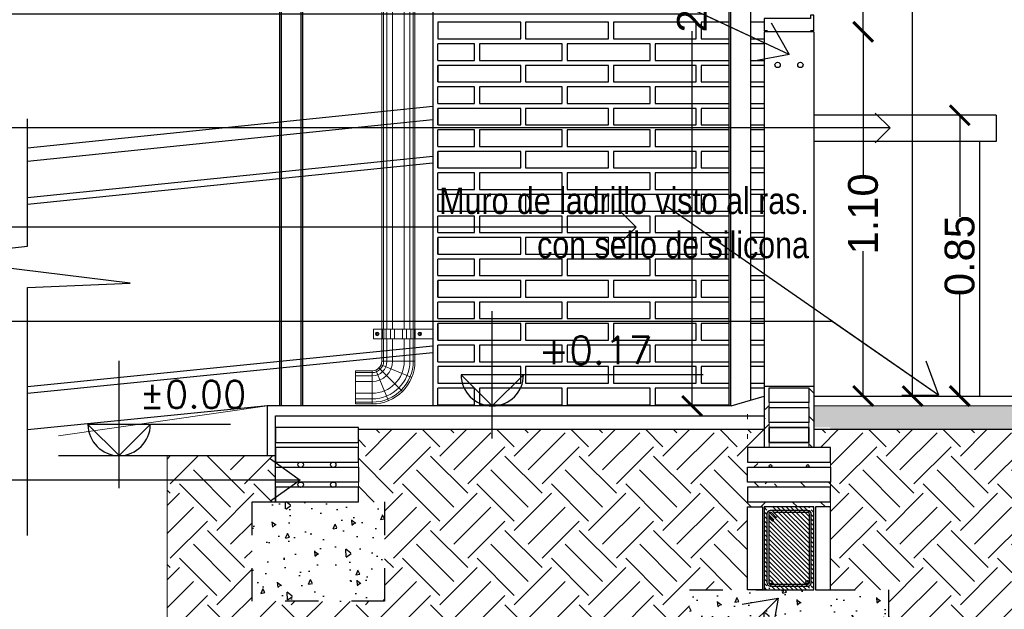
# Model space of a CAD drawing. Header units: millimetres. Extents: x 201 to 840, y 135 to 685.
# Tile 66 of 219: x 333.47 to 336.44, y 175.86 to 177.65. Entities that reach past the tile are written whole.
import ezdxf

# ---------------------------------------------------------------- set-up
doc = ezdxf.new("R2010")
doc.units = ezdxf.units.MM
doc.linetypes.add('HIDDEN2', pattern=[0.1875, 0.125, -0.0625])
for name, color, linetype, lineweight in [('001', 1, 'Continuous', 5), ('01 DETALLES', 2, 'Continuous', 5), ('COTA NIVELES', 2, 'Continuous', 20), ('LLAMADAS TEXTO', 2, 'Continuous', 13)]:
    doc.layers.add(name, color=color, linetype=linetype, lineweight=lineweight)
for name, color, linetype in [('01', 1, 'Continuous'), ('02', 2, 'Continuous'), ('03', 3, 'Continuous'), ('04', 4, 'Continuous'), ('05', 5, 'Continuous'), ('cota', 2, 'Continuous'), ('EQUIPAMIENTO', 2, 'Continuous'), ('HACHT CONTRAPISO', 2, 'Continuous'), ('HACHT H°A°', 1, 'Continuous'), ('HACHT TIERRA', 252, 'Continuous'), ('Ladrillo visto', 250, 'Continuous'), ('LLAMADAS', 1, 'Continuous'), ('MAMPOSTERIA', 5, 'Continuous'), ('NIVELES', 1, 'Continuous'), ('piso', 1, 'Continuous')]:
    doc.layers.add(name, color=color, linetype=linetype)
doc.styles.add('ARIAL', font='arial.ttf', dxfattribs={"height": 0.06})
doc.styles.add('ROMANS', font='romans.shx')
doc.styles.get("Standard").update_dxf_attribs({"font": 'arial.ttf'})
doc.styles.add('STYLE1', font='ARIALUNI.TTF', dxfattribs={"height": 0.09})
doc.dimstyles.new('05', dxfattribs={"dimscale": 0, "dimtxt": 0.09, "dimasz": 0.05, "dimexe": 0, "dimexo": 0, "dimgap": 0, "dimtad": 0, "dimzin": 0, "dimdsep": 46, "dimtxsty": 'Standard', "dimblk": 'OPEN90', "dimcen": 0.25, "dimclrd": 1, "dimclre": 1, "dimclrt": 3, "dimadec": 0, "dimazin": 0, "dimtfac": 1, "dimtofl": 0, "dimtmove": 2, "dimatfit": 3, "dimldrblk": 'BOXFILLED', "dimfxl": 1, "dimtolj": 1, "dimtzin": 0, "dimarcsym": 0})
doc.dimstyles.new('D3', dxfattribs={"dimscale": 0, "dimtxt": 0.09, "dimasz": 0.06, "dimexe": 0, "dimexo": 0.15, "dimgap": 0, "dimtad": 0, "dimzin": 0, "dimdsep": 46, "dimtxsty": 'STYLE1', "dimblk": 'ARCHTICK', "dimcen": 1, "dimse1": 1, "dimse2": 1, "dimclrd": 1, "dimclre": 1, "dimclrt": 3, "dimadec": 0, "dimazin": 0, "dimtfac": 1, "dimtmove": 2, "dimatfit": 1, "dimldrblk": 'OPEN90', "dimfxl": 1, "dimtolj": 1, "dimtzin": 0, "dimarcsym": 0})
pattern_1 = [(95, (10.4072, -151.53615), (0.11207572, 0.094042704), [0.01524, -0.16764]), (40, (10.4072, -151.53615), (-0.12801431, 0.088141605), [0.012192, -0.134112]), (145.451, (10.41654, -151.52831), (-0.015937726, 0.18218419), [0.012952, -0.142472]), (91.1842, (10.37846, -151.50741), (0.177128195, 0.12956273), [0.02286, -0.25146]), (141.6356, (10.39322, -151.49662), (-0.00566892, 0.27426115), [0.019428, -0.213708]), (36.184, (10.37846, -151.50741), (-0.00566846, 0.27426111), [0.018288, -0.201168]), (66, (10.40002, -151.50023), (0.14361644, 0.027916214), [0.01524, -0.16764]), (11, (10.40002, -151.50023), (-0.06923194, 0.139152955), [0.012192, -0.134112]), (116.4514, (10.41198, -151.4979), (0.07438403, 0.167069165), [0.012952, -0.142472]), (82.5, (10.4072, -151.53615), (-0.046084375, 0.049578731), [0, -0.1324864, 0, -0.136144, 0, -0.13462]), (52.5, (10.4072, -151.53615), (-0.018871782, 0.0944696), [0, -0.0776224, 0, -0.1294384, 0, -0.051308]), (12.5, (10.37516, -151.56819), (0.0799422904, 0.0734609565), [0, -0.0508, 0, -0.158496, 0, -0.210312]), (2.5, (10.36079, -151.58256), (0.069411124, 0.098177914), [0, -0.06604, 0, -0.1052576, 0, -0.149352])]

# ---------------------------------------------------------------- blocks, each defined once
blk = doc.blocks.new('_ARCHTICK')
at = {"color": 0, "linetype": 'ByBlock', "const_width": 0.15}
blk.add_lwpolyline([(-0.5, -0.5), (0.5, 0.5)], dxfattribs=at)
blk = doc.blocks.new('*D356')
at = {"layer": 'cota', "color": 1, "lineweight": -2, "ltscale": 0.5}
for p, q in [((336.0129, 177.6087), (336.0129, 177.1713)), ((336.0129, 176.5087), (336.0129, 176.9461))]:
    blk.add_line(p, q, dxfattribs=at)
at = {"layer": 'DEFPOINTS', "color": 0, "ltscale": 0.5}
for p in [(335.9216, 177.6087), (336.0129, 177.6087), (335.9216, 176.5087)]:
    blk.add_point(p, dxfattribs=at)
at = {"layer": 'cota', "color": 1, "lineweight": -2, "ltscale": 0.5, "xscale": 0.06, "yscale": 0.06, "zscale": 0.06}
for p, rotation in [((336.0129, 177.6087), 90), ((336.0129, 176.5087), 270)]:
    blk.add_blockref('_ARCHTICK', p, dxfattribs=dict(at, rotation=rotation))
at = {"layer": 'cota', "color": 3, "ltscale": 0.5, "insert": (336.0129, 177.0587), "char_height": 0.09, "attachment_point": 5, "rotation": 90, "style": 'STYLE1'}
blk.add_mtext('\\A1;1.10', dxfattribs=at)
blk = doc.blocks.new('_OPEN90')
at = {"color": 0, "linetype": 'ByBlock'}
for p, q in [((-0.5, 0.5), (0, 0)), ((0, 0), (-1, 0)), ((0, 0), (-0.5, -0.5))]:
    blk.add_line(p, q, dxfattribs=at)
blk = doc.blocks.new('*D357')
at = {"layer": 'cota', "color": 1, "lineweight": -2, "ltscale": 0.5}
for p, q in [((336.3044, 177.3569), (336.3044, 177.0498)), ((336.3044, 176.5087), (336.3044, 176.8158))]:
    blk.add_line(p, q, dxfattribs=at)
at = {"layer": 'DEFPOINTS', "color": 0, "ltscale": 0.5}
for p in [(336.1747, 177.3569), (336.3044, 177.3569), (336.1153, 176.5087)]:
    blk.add_point(p, dxfattribs=at)
at = {"layer": 'cota', "color": 1, "lineweight": -2, "ltscale": 0.5, "xscale": 0.06, "yscale": 0.06, "zscale": 0.06}
for p, rotation in [((336.3044, 177.3569), 90), ((336.3044, 176.5087), 270)]:
    blk.add_blockref('_ARCHTICK', p, dxfattribs=dict(at, rotation=rotation))
at = {"layer": 'cota', "color": 3, "ltscale": 0.5, "insert": (336.3044, 176.9328), "char_height": 0.09, "attachment_point": 5, "rotation": 90, "style": 'STYLE1'}
blk.add_mtext('\\A1;0.85', dxfattribs=at)
blk = doc.blocks.new('*D359')
at = {"layer": 'cota', "color": 1, "lineweight": -2, "ltscale": 0.5}
for p, q in [((336.162, 179.4654), (336.162, 178.1049)), ((336.162, 176.5087), (336.162, 177.8693))]:
    blk.add_line(p, q, dxfattribs=at)
at = {"layer": 'DEFPOINTS', "color": 0, "ltscale": 0.5}
for p in [(335.864, 179.4654), (335.8848, 176.5087), (336.162, 176.5087)]:
    blk.add_point(p, dxfattribs=at)
at = {"layer": 'cota', "color": 1, "lineweight": -2, "ltscale": 0.5, "xscale": 0.06, "yscale": 0.06, "zscale": 0.06}
for p, rotation in [((336.162, 179.4654), 90), ((336.162, 176.5087), 270)]:
    blk.add_blockref('_ARCHTICK', p, dxfattribs=dict(at, rotation=rotation))
at = {"layer": 'cota', "color": 3, "ltscale": 0.5, "insert": (336.162, 177.9871), "char_height": 0.09, "attachment_point": 5, "rotation": 90, "style": 'STYLE1'}
blk.add_mtext('\\A1;2.96', dxfattribs=at)
blk = doc.blocks.new('*D360')
at = {"layer": 'cota', "color": 1, "lineweight": -2, "ltscale": 0.5}
for p, q in [((336.0129, 178.6087), (336.0129, 178.2213)), ((336.0129, 177.6087), (336.0129, 177.9961))]:
    blk.add_line(p, q, dxfattribs=at)
at = {"layer": 'DEFPOINTS', "color": 0, "ltscale": 0.5}
for p in [(335.8466, 178.6087), (336.0129, 178.6087), (335.8466, 177.6087)]:
    blk.add_point(p, dxfattribs=at)
at = {"layer": 'cota', "color": 1, "lineweight": -2, "ltscale": 0.5, "xscale": 0.06, "yscale": 0.06, "zscale": 0.06}
for p, rotation in [((336.0129, 178.6087), 90), ((336.0129, 177.6087), 270)]:
    blk.add_blockref('_ARCHTICK', p, dxfattribs=dict(at, rotation=rotation))
at = {"layer": 'cota', "color": 3, "ltscale": 0.5, "insert": (336.0129, 178.1087), "char_height": 0.09, "attachment_point": 5, "rotation": 90, "style": 'STYLE1'}
blk.add_mtext('\\A1;1.00', dxfattribs=at)
blk = doc.blocks.new('*D409')
at = {"layer": '01', "color": 1, "lineweight": -2}
for p, q in [((335.4966, 178.9787), (335.4966, 177.8463)), ((335.4966, 176.4787), (335.4966, 177.6111))]:
    blk.add_line(p, q, dxfattribs=at)
at = {"layer": 'DEFPOINTS', "color": 0}
for p in [(335.6085, 178.9787), (335.4966, 176.4787), (335.6085, 176.4787)]:
    blk.add_point(p, dxfattribs=at)
at = {"layer": '01', "color": 1, "lineweight": -2, "xscale": 0.06, "yscale": 0.06, "zscale": 0.06}
for p, rotation in [((335.4966, 178.9787), 90), ((335.4966, 176.4787), 270)]:
    blk.add_blockref('_ARCHTICK', p, dxfattribs=dict(at, rotation=rotation))
at = {"layer": '01', "color": 3, "insert": (335.4966, 177.7287), "char_height": 0.09, "attachment_point": 5, "rotation": 90, "style": 'STYLE1'}
blk.add_mtext('\\A1;2.50', dxfattribs=at)

msp = doc.modelspace()

# ---------------------------------------------------------------- hatches: boundary and pattern name
at = {"layer": 'HACHT CONTRAPISO'}
h = msp.add_hatch(dxfattribs=at)
h.set_pattern_fill('AR-CONC', color=256, scale=0.0008, style=0)
h.set_pattern_definition([(50, (567.9712, 504.27653), (0.145747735, -0.01275127), [0.01524, -0.16764]), (355, (567.9712, 504.27653), (-0.02819426, 0.152845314), [0.012192, -0.134112]), (100.451, (567.98335, 504.27547), (0.117554, 0.14009335), [0.012952, -0.142472]), (46.1842, (567.9712, 504.31717), (0.21686323, -0.03363386), [0.02286, -0.25146]), (96.6356, (567.98927, 504.31437), (0.18992339, 0.19794044), [0.019428, -0.213708]), (351.184, (567.9712, 504.31717), (0.18992368, 0.1979401), [0.018288, -0.201168]), (21, (567.99152, 504.30701), (0.121291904, -0.081812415), [0.01524, -0.16764]), (326, (567.99152, 504.30701), (0.04944162, 0.147350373), [0.012192, -0.134112]), (71.4514, (568.00163, 504.3002), (0.170733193, 0.065538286), [0.012952, -0.142472]), (37.5, (567.9712, 504.27653), (0.0024708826, 0.067644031), [0, -0.1324864, 0, -0.136144, 0, -0.13462]), (7.5, (567.9712, 504.27653), (0.05345573, 0.08014446), [0, -0.0776224, 0, -0.1294384, 0, -0.051308]), (327.5, (567.92589, 504.27653), (0.108472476, -0.004582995), [0, -0.0508, 0, -0.158496, 0, -0.210312]), (317.5, (567.90557, 504.27653), (0.118503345, 0.020341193), [0, -0.06604, 0, -0.1052576, 0, -0.149352])])
h.paths.add_polyline_path([(339.584, 176.4787), (339.584, 176.4287), (340.4127, 176.4287), (340.4127, 176.4787)])
h.paths.add_polyline_path([(336.7384, 176.4787), (336.7384, 176.4087), (338.1609, 176.4087), (338.1609, 176.4787)])
h.paths.add_polyline_path([(335.864, 176.4787), (335.864, 176.4137), (335.914, 176.4137), (335.914, 176.4087), (336.7384, 176.4087), (336.7384, 176.4787)])
h.paths.add_polyline_path([(338.3109, 176.4087), (340.4127, 176.4087), (340.4127, 176.4287), (339.584, 176.4287), (339.584, 176.4787), (338.3109, 176.4787)])
at = {"layer": 'HACHT H°A°'}
h = msp.add_hatch(dxfattribs=at)
h.set_pattern_fill('AR-CONC', color=256, scale=0.0008, angle=45, style=0)
h.set_pattern_definition(pattern_1)
h.paths.add_polyline_path([(334.5682, 175.8887), (334.5682, 176.1887), (334.1682, 176.1887), (334.1682, 175.8887)])
h = msp.add_hatch(dxfattribs=at)
h.set_pattern_fill('ANSI31', color=256, scale=0.003, style=0)
h.set_pattern_definition([(135, (601.691866, -104.272474), (0.0067351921, 0.0067351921), [])])
edge = h.paths.add_edge_path()
edge.add_line((335.8474, 176.1737), (335.8434, 176.1737))
edge.add_arc((335.8454, 176.1772), 0.004, 240.6067, 299.3933)
edge = h.paths.add_edge_path()
edge.add_line((335.7351, 176.1737), (335.7312, 176.1737))
edge.add_arc((335.7331, 176.1772), 0.004, 240.6067, 299.3933)
h.paths.add_polyline_path([(335.714, 175.9237), (335.864, 175.9237), (335.864, 176.1737), (335.714, 176.1737)])
h.paths.add_polyline_path([(335.7221, 175.9237), (335.8564, 175.9237), (335.8564, 176.1737), (335.7221, 176.1737)])
h.paths.add_polyline_path([(335.7281, 175.9237), (335.8504, 175.9237), (335.8504, 176.1737), (335.7522, 176.1737), (335.7547, 176.1712), (335.7504, 176.167), (335.7437, 176.1737), (335.7296, 176.1737), (335.7434, 176.1599), (335.7391, 176.1556), (335.7281, 176.1666)])
edge = h.paths.add_edge_path()
edge.add_line((335.8399, 175.9237), (335.8489, 175.9237))
edge.add_arc((335.8444, 175.9216), 0.005, 385.018, 514.982)
edge = h.paths.add_edge_path()
edge.add_line((335.7296, 175.9237), (335.7387, 175.9237))
edge.add_arc((335.7341, 175.9216), 0.005, 385.018, 514.982)
h = msp.add_hatch(dxfattribs=at)
h.set_pattern_fill('AR-CONC', color=256, scale=0.0008, angle=45, style=0)
h.set_pattern_definition(pattern_1)
h.paths.add_polyline_path([(336.089, 175.3237), (336.089, 175.9237), (335.489, 175.9237), (335.489, 175.3237)])
at = {"layer": 'HACHT TIERRA'}
h = msp.add_hatch(dxfattribs=at)
h.set_pattern_fill('EARTH', color=256, scale=0.025, angle=45, style=0)
h.set_pattern_definition([(45, (10.4072, -151.53615), (1e-17, 0.224506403), [0.15875, -0.15875]), (45, (10.3651, -151.49406), (1e-17, 0.224506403), [0.15875, -0.15875]), (45, (10.32301, -151.45196), (1e-17, 0.224506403), [0.15875, -0.15875]), (135, (10.32301, -151.4239), (-0.224506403, 1e-17), [0.15875, -0.15875]), (135, (10.3651, -151.3818), (-0.224506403, 1e-17), [0.15875, -0.15875]), (135, (10.4072, -151.33971), (-0.224506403, 1e-17), [0.15875, -0.15875])])
h.paths.add_polyline_path([(337.9359, 175.9237), (338.064, 175.9237), (338.064, 176.1737), (338.064, 176.1887), (338.064, 176.2337), (338.064, 176.2487), (338.064, 176.2937), (338.064, 176.3087), (338.064, 176.3537), (338.114, 176.3537), (338.114, 176.4087), (335.864, 176.4087), (335.864, 176.5387), (335.849, 176.5387), (335.849, 176.4887), (335.849, 176.4737), (335.849, 176.4287), (335.849, 176.4137), (335.849, 176.3687), (335.849, 176.3537), (335.914, 176.3537), (335.914, 176.3087), (335.914, 176.2937), (335.914, 176.2487), (335.914, 176.2337), (335.914, 176.1887), (335.914, 176.1737), (335.914, 175.9237), (336.089, 175.9237), (336.089, 175.3237), (335.489, 175.3237), (335.489, 175.9237), (335.664, 175.9237), (335.664, 176.1737), (335.709, 176.1737), (335.864, 176.1737), (335.914, 176.1737), (335.914, 176.1887), (335.664, 176.1887), (335.664, 176.2337), (335.914, 176.2337), (335.914, 176.2487), (335.664, 176.2487), (335.664, 176.2937), (335.7343, 176.2937, -1.16011), (335.7331, 176.3015), (335.664, 176.3087), (335.664, 176.3537), (335.729, 176.3537), (335.729, 176.3687), (335.729, 176.4137), (335.729, 176.4287), (335.729, 176.4737), (335.729, 176.4887), (335.729, 176.5387), (335.714, 176.5387), (335.714, 176.4087), (334.489, 176.4087), (334.489, 176.3687), (334.489, 176.3537), (334.489, 176.3087), (334.489, 176.2937), (334.489, 176.2487), (334.489, 176.2337), (334.489, 176.1887), (334.5682, 176.1887), (334.5682, 175.8887), (334.1682, 175.8887), (334.1682, 176.1887), (334.239, 176.1887), (334.239, 176.3287), (333.9116, 176.3287), (333.9116, 175.199), (341.4736, 175.199), (341.4736, 176.3287), (341.0627, 176.3287), (341.039, 176.3287), (341.039, 176.3087), (341.039, 176.2937), (341.039, 176.2487), (341.039, 176.2337), (341.039, 176.1887), (340.789, 176.1887), (340.789, 176.2337), (340.789, 176.2487), (340.789, 176.2937), (340.789, 176.3087), (340.789, 176.3537), (340.789, 176.3687), (340.789, 176.4087), (340.564, 176.4087), (340.564, 176.3537), (340.6127, 176.3537), (340.6127, 176.3087), (340.6127, 176.2937), (340.6127, 176.2487), (340.6127, 176.2337), (340.6127, 176.1887), (340.6127, 176.1737), (340.6127, 175.9237), (340.7877, 175.9237), (340.7877, 175.3237), (340.1877, 175.3237), (340.1877, 175.9237), (340.3627, 175.9237), (340.3627, 176.1737), (340.3627, 176.1887), (340.3627, 176.2337), (340.3627, 176.2487), (340.3627, 176.2937), (340.3627, 176.3087), (340.3627, 176.3537), (340.414, 176.3537), (340.414, 176.4087), (338.264, 176.4087), (338.264, 176.3537), (338.314, 176.3537), (338.314, 176.3087), (338.314, 176.2937), (338.314, 176.2487), (338.314, 176.2337), (338.314, 176.1887), (338.314, 176.1737), (338.314, 175.9237), (338.442, 175.9237), (338.442, 175.3237), (337.9359, 175.3237)])

# ---------------------------------------------------------------- linework, layer by layer
at = {"layer": '001'}
for p, q in [((334.5599, 176.7109), (334.5599, 177.795)), ((334.6599, 176.7109), (334.6599, 177.795)), ((334.5599, 176.7653), (334.5599, 176.7109)), ((334.6599, 176.7653), (334.6599, 176.7109)), ((334.5599, 176.6142), (334.5599, 176.6815)), ((334.6599, 176.6142), (334.6599, 176.6815)), ((334.4805, 176.5848), (334.4805, 176.4848)), ((334.4805, 176.5848), (334.5305, 176.5848)), ((334.214, 176.4787), (333.5842, 176.3887)), ((334.4805, 176.4848), (334.5305, 176.4848)), ((335.729, 176.4887), (335.729, 176.4737)), ((335.849, 176.4887), (335.849, 176.4737)), ((335.864, 176.4787), (338.114, 176.4787)), ((335.664, 176.454), (335.664, 176.439)), ((335.729, 176.4287), (335.729, 176.4137)), ((335.849, 176.4287), (335.849, 176.4137)), ((335.664, 176.379), (335.664, 176.394)), ((334.239, 176.3687), (334.239, 176.3537)), ((334.489, 176.3687), (334.489, 176.3537)), ((335.729, 176.3687), (335.729, 176.3537)), ((335.729, 176.3537), (335.729, 176.3687)), ((335.849, 176.3687), (335.849, 176.3537)), ((335.849, 176.3537), (335.849, 176.3687)), ((333.9116, 176.3287), (333.9116, 175.199)), ((335.664, 176.334), (335.664, 176.319)), ((334.239, 176.3087), (334.239, 176.2937)), ((334.489, 176.3087), (334.489, 176.2937)), ((335.914, 176.3087), (335.914, 176.2937)), ((334.239, 176.2337), (334.239, 176.2487)), ((334.489, 176.2337), (334.489, 176.2487)), ((335.914, 176.2337), (335.914, 176.2487)), ((335.914, 176.1887), (335.914, 176.1737))]:
    msp.add_line(p, q, dxfattribs=at)
for radius in [0.0294, 0.1294]:
    msp.add_arc((334.5305, 176.6142), radius, 270, 360, dxfattribs=at)
at = {"layer": '01', "ltscale": 0.01}
for p, q in [((333.4906, 177.1078), (334.714, 177.2331)), ((333.4906, 177.0877), (334.714, 177.213)), ((334.714, 176.6592), (333.4906, 176.5369)), ((334.714, 176.6391), (333.4906, 176.5168))]:
    msp.add_line(p, q, dxfattribs=at)
at = {"layer": '01 DETALLES', "ltscale": 0.05}
for p, q in [((334.5652, 177.795), (334.5652, 176.7109)), ((334.5751, 177.795), (334.5751, 176.7109)), ((334.5922, 177.795), (334.5922, 176.7109)), ((334.6276, 177.795), (334.6276, 176.7109)), ((334.6448, 177.795), (334.6448, 176.7109)), ((334.6547, 177.795), (334.6547, 176.7109)), ((334.5652, 176.7109), (334.5652, 176.7653)), ((334.5751, 176.7109), (334.5751, 176.7653)), ((334.5922, 176.7109), (334.5922, 176.7653)), ((334.6276, 176.7109), (334.6276, 176.7653)), ((334.6448, 176.7109), (334.6448, 176.7653)), ((334.6547, 176.7109), (334.6547, 176.7653)), ((334.5596, 176.7109), (334.5596, 176.6815)), ((334.5616, 176.7109), (334.5616, 176.6815)), ((334.5656, 176.7109), (334.5656, 176.6815)), ((334.5728, 176.7109), (334.5728, 176.6815)), ((334.586, 176.7109), (334.586, 176.6815)), ((334.598, 176.7109), (334.598, 176.6815)), ((334.6225, 176.7109), (334.6225, 176.6815)), ((334.6345, 176.7109), (334.6345, 176.6815)), ((334.6477, 176.7109), (334.6477, 176.6815)), ((334.6549, 176.7109), (334.6549, 176.6815)), ((334.6589, 176.7109), (334.6589, 176.6815)), ((334.6608, 176.7109), (334.6608, 176.6815)), ((334.5652, 176.6815), (334.5652, 176.6142)), ((334.5751, 176.6815), (334.5751, 176.6142)), ((334.5922, 176.6815), (334.5922, 176.6142)), ((334.6276, 176.6815), (334.6276, 176.6142)), ((334.6448, 176.6815), (334.6448, 176.6142)), ((334.6547, 176.6815), (334.6547, 176.6142)), ((334.5418, 176.587), (334.58, 176.4946)), ((334.5513, 176.5934), (334.622, 176.5227)), ((334.5577, 176.6029), (334.6501, 176.5647)), ((334.5599, 176.6142), (334.6599, 176.6142)), ((334.4805, 176.5795), (334.5305, 176.5795)), ((334.4805, 176.5696), (334.5305, 176.5696)), ((334.5305, 176.5848), (334.5305, 176.4848)), ((334.4805, 176.5525), (334.5305, 176.5525)), ((334.4805, 176.5171), (334.5305, 176.5171)), ((334.4805, 176.4999), (334.5305, 176.4999)), ((334.4805, 176.4901), (334.5305, 176.4901))]:
    msp.add_line(p, q, dxfattribs=at)
for points in [[(334.7131, 176.6815), (334.5346, 176.6815), (334.5346, 176.7109), (334.7131, 176.7109)], [(334.5446, 176.6989), (334.5477, 176.6989), (334.5493, 176.6962), (334.5477, 176.6935), (334.5446, 176.6935), (334.543, 176.6962), (334.5446, 176.6989)], [(334.6759, 176.6989), (334.6728, 176.6989), (334.6712, 176.6962), (334.6728, 176.6935), (334.6759, 176.6935), (334.6774, 176.6962), (334.6759, 176.6989)]]:
    msp.add_lwpolyline(points, dxfattribs=at)
for centre, radius in [((334.5461, 176.6962), 0.00549), ((334.5461, 176.6962), 0.00272), ((334.6743, 176.6962), 0.00549), ((334.6743, 176.6962), 0.00272)]:
    msp.add_circle(centre, radius, dxfattribs=at)
for radius in [0.1241, 0.1143, 0.0971, 0.0617, 0.0446, 0.0347]:
    msp.add_arc((334.5305, 176.6142), radius, 270, 360, dxfattribs=at)
at = {"layer": '02', "ltscale": 0.01}
for p, q in [((334.2517, 176.4787), (334.2517, 178.9787)), ((334.2567, 176.4787), (334.2567, 178.9787)), ((334.3167, 176.4787), (334.3167, 178.9787)), ((334.3217, 176.4787), (334.3217, 178.9787)), ((335.6085, 176.4787), (335.6085, 178.9787)), ((335.6135, 176.4787), (335.6135, 178.9787)), ((335.6735, 176.4966), (335.6735, 178.9787))]:
    msp.add_line(p, q, dxfattribs=at)
at = {"layer": '02', "color": 1, "ltscale": 0.01}
msp.add_line((334.714, 178.9787), (334.714, 176.4787), dxfattribs=at)
at = {"layer": '02'}
for p, q in [((335.724, 177.6112), (335.714, 177.6112)), ((335.864, 177.6112), (335.854, 177.6112)), ((333.4906, 177.2586), (334.714, 177.3839)), ((333.4906, 177.2184), (334.714, 177.3437)), ((334.2152, 176.4787), (333.4906, 176.4062))]:
    msp.add_line(p, q, dxfattribs=at)
for points in [[(335.864, 177.6112), (335.864, 177.6587), (335.854, 177.6587), (335.854, 177.6487), (335.714, 177.6487), (335.714, 177.6112)], [(335.7281, 176.1416), (335.7391, 176.1306), (335.7434, 176.1349), (335.7281, 176.1501)]]:
    msp.add_lwpolyline(points, dxfattribs=at)
at = {"layer": '02', "ltscale": 0.01}
for points in [[(335.849, 176.4887), (335.729, 176.4887), (335.729, 176.5337), (335.849, 176.5337)], [(335.849, 176.4287), (335.729, 176.4287), (335.729, 176.4737), (335.849, 176.4737)], [(334.489, 176.4137), (334.239, 176.4137), (334.239, 176.3687), (334.489, 176.3687)], [(335.849, 176.3687), (335.729, 176.3687), (335.729, 176.4137), (335.849, 176.4137)], [(335.849, 176.4137), (335.729, 176.4137), (335.729, 176.3687), (335.849, 176.3687)], [(334.489, 176.3537), (334.239, 176.3537), (334.239, 176.3087), (334.489, 176.3087)], [(335.914, 176.3537), (335.664, 176.3537), (335.664, 176.3087), (335.914, 176.3087)], [(334.489, 176.2487), (334.239, 176.2487), (334.239, 176.2937), (334.489, 176.2937)], [(335.914, 176.2487), (335.664, 176.2487), (335.664, 176.2937), (335.914, 176.2937)], [(334.489, 176.2337), (334.239, 176.2337), (334.239, 176.1887), (334.489, 176.1887)], [(335.914, 176.2337), (335.664, 176.2337), (335.664, 176.1887), (335.914, 176.1887)], [(335.664, 175.9237), (335.664, 176.1737), (335.709, 176.1737), (335.709, 175.9237)], [(335.914, 175.9237), (335.914, 176.1737), (335.869, 176.1737), (335.869, 175.9237)]]:
    msp.add_lwpolyline(points, close=True, dxfattribs=at)
at = {"layer": '02'}
for points in [[(335.7547, 176.1462), (335.7409, 176.16, 0.668179), (335.7221, 176.1522), (335.7221, 175.9456, 0.414214), (335.7331, 175.9346), (335.8454, 175.9346, 0.414214), (335.8564, 175.9456), (335.8564, 176.1522, 0.414214), (335.8454, 176.1632), (335.7331, 176.1632)], [(335.7547, 176.1462), (335.7504, 176.142), (335.7367, 176.1557, 0.668179), (335.7281, 176.1522), (335.7281, 175.9456, 0.414214), (335.7331, 175.9406), (335.8454, 175.9406, 0.414214), (335.8504, 175.9456), (335.8504, 176.1522, 0.414214), (335.8454, 176.1572), (335.7437, 176.1572)]]:
    msp.add_lwpolyline(points, format="xyb", dxfattribs=at)
at = {"layer": '03'}
for p, q in [((335.614, 176.4787), (335.714, 176.5087)), ((335.864, 176.5087), (337.6127, 176.5087)), ((334.239, 176.4487), (335.714, 176.4487)), ((334.239, 176.1887), (334.239, 176.4487)), ((333.5842, 176.3287), (334.239, 176.3287))]:
    msp.add_line(p, q, dxfattribs=at)
msp.add_lwpolyline([(335.614, 176.4787), (334.214, 176.4787), (334.214, 176.3287)], dxfattribs=at)
at = {"layer": '03', "linetype": 'HIDDEN2', "ltscale": 0.6}
msp.add_lwpolyline([(334.1682, 176.1887), (334.5682, 176.1887), (334.5682, 175.8887), (334.1682, 175.8887), (334.1682, 176.1887), (334.1682, 176.1887)], dxfattribs=at)
msp.add_lwpolyline([(336.089, 175.3237), (335.489, 175.3237), (335.489, 175.9237), (336.089, 175.9237)], close=True, dxfattribs=at)
at = {"layer": '03', "ltscale": 0.01}
for centre, radius in [((335.7547, 177.5087), 0.00811), ((335.8233, 177.5087), 0.00811), ((334.3148, 176.3013), 0.00811), ((334.4134, 176.3013), 0.00811), ((335.7331, 176.2975), 0.004), ((335.8454, 176.2975), 0.004), ((334.3148, 176.2409), 0.00811), ((334.4134, 176.2409), 0.00811), ((335.7341, 175.9466), 0.005), ((335.8444, 175.9466), 0.005)]:
    msp.add_circle(centre, radius, dxfattribs=at)
at = {"layer": '04'}
msp.add_line((335.864, 176.4087), (338.114, 176.4087), dxfattribs=at)
msp.add_lwpolyline([(334.489, 176.4087), (335.714, 176.4087)], dxfattribs=at)
at = {"layer": '05', "ltscale": 0.01}
for p, q in [((335.714, 176.5387), (335.714, 176.3537)), ((335.714, 176.5387), (335.864, 176.5387)), ((335.864, 176.5387), (335.864, 176.3537))]:
    msp.add_line(p, q, dxfattribs=at)
msp.add_lwpolyline([(335.714, 175.9237), (335.864, 175.9237), (335.864, 176.1737), (335.714, 176.1737)], close=True, dxfattribs=at)
at = {"layer": 'EQUIPAMIENTO', "color": 3}
for p, q in [((336.414, 177.3569), (335.864, 177.3569)), ((336.414, 177.2769), (335.864, 177.2769))]:
    msp.add_line(p, q, dxfattribs=at)
at = {"layer": 'EQUIPAMIENTO', "color": 3, "ltscale": 0.5}
msp.add_line((336.414, 177.3569), (336.414, 177.2769), dxfattribs=at)
at = {"layer": 'EQUIPAMIENTO', "color": 1, "ltscale": 0.5}
msp.add_line((336.364, 177.2769), (336.364, 176.5087), dxfattribs=at)
at = {"layer": 'Ladrillo visto', "color": 251, "ltscale": 0.5}
for p, q in [((334.729, 177.5224), (334.729, 177.5724)), ((334.729, 177.4574), (334.729, 177.5074)), ((334.729, 177.3924), (334.729, 177.4424)), ((334.729, 177.3274), (334.729, 177.3774)), ((334.729, 177.2624), (334.729, 177.3124)), ((334.729, 177.1974), (334.729, 177.2474)), ((334.729, 177.1324), (334.729, 177.1824)), ((334.729, 177.0674), (334.729, 177.1174)), ((334.729, 177.0024), (334.729, 177.0524)), ((334.729, 176.9374), (334.729, 176.9874)), ((334.729, 176.8724), (334.729, 176.9224)), ((334.729, 176.8074), (334.729, 176.8574)), ((334.729, 176.7424), (334.729, 176.7924)), ((334.729, 176.6774), (334.729, 176.7274)), ((334.729, 176.6124), (334.729, 176.6624)), ((334.729, 176.4823), (334.729, 176.5323))]:
    msp.add_line(p, q, dxfattribs=at)
for points in [[(334.729, 177.5874), (334.979, 177.5874), (334.979, 177.6374), (334.729, 177.6374), (334.729, 177.5874)], [(334.994, 177.5874), (335.244, 177.5874), (335.244, 177.6374), (334.994, 177.6374), (334.994, 177.5874)], [(335.259, 177.5874), (335.509, 177.5874), (335.509, 177.6374), (335.259, 177.6374), (335.259, 177.5874)], [(335.6085, 177.6374), (335.524, 177.6374), (335.524, 177.5874)], [(335.714, 177.6374), (335.6735, 177.6374)], [(334.729, 177.5224), (334.8397, 177.5224), (334.8397, 177.5724), (334.729, 177.5724)], [(334.8547, 177.5224), (335.1047, 177.5224), (335.1047, 177.5724), (334.8547, 177.5724), (334.8547, 177.5224)], [(335.1197, 177.5224), (335.3697, 177.5224), (335.3697, 177.5724), (335.1197, 177.5724), (335.1197, 177.5224)], [(335.6085, 177.5724), (335.3847, 177.5724), (335.3847, 177.5224)], [(335.524, 177.5874), (335.6085, 177.5874)], [(335.6735, 177.5874), (335.714, 177.5874)], [(335.714, 177.5724), (335.6735, 177.5724)], [(334.729, 177.4574), (334.979, 177.4574), (334.979, 177.5074), (334.729, 177.5074), (334.729, 177.4574)], [(334.994, 177.4574), (335.244, 177.4574), (335.244, 177.5074), (334.994, 177.5074), (334.994, 177.4574)], [(335.259, 177.4574), (335.509, 177.4574), (335.509, 177.5074), (335.259, 177.5074), (335.259, 177.4574)], [(335.3847, 177.5224), (335.6085, 177.5224)], [(335.6085, 177.5074), (335.524, 177.5074), (335.524, 177.4574)], [(335.6735, 177.5224), (335.714, 177.5224)], [(335.714, 177.5074), (335.6735, 177.5074)], [(335.524, 177.4574), (335.6085, 177.4574)], [(335.6735, 177.4574), (335.714, 177.4574)], [(334.729, 177.3924), (334.8397, 177.3924), (334.8397, 177.4424), (334.729, 177.4424)], [(334.8547, 177.3924), (335.1047, 177.3924), (335.1047, 177.4424), (334.8547, 177.4424), (334.8547, 177.3924)], [(335.1197, 177.3924), (335.3697, 177.3924), (335.3697, 177.4424), (335.1197, 177.4424), (335.1197, 177.3924)], [(335.6085, 177.4424), (335.3847, 177.4424), (335.3847, 177.3924)], [(335.714, 177.4424), (335.6735, 177.4424)], [(335.3847, 177.3924), (335.6085, 177.3924)], [(335.6735, 177.3924), (335.714, 177.3924)], [(334.729, 177.3274), (334.979, 177.3274), (334.979, 177.3774), (334.729, 177.3774), (334.729, 177.3274)], [(334.994, 177.3274), (335.244, 177.3274), (335.244, 177.3774), (334.994, 177.3774), (334.994, 177.3274)], [(335.259, 177.3274), (335.509, 177.3274), (335.509, 177.3774), (335.259, 177.3774), (335.259, 177.3274)], [(335.6085, 177.3774), (335.524, 177.3774), (335.524, 177.3274)], [(335.714, 177.3774), (335.6735, 177.3774)], [(334.729, 177.2624), (334.8397, 177.2624), (334.8397, 177.3124), (334.729, 177.3124)], [(334.8547, 177.2624), (335.1047, 177.2624), (335.1047, 177.3124), (334.8547, 177.3124), (334.8547, 177.2624)], [(335.1197, 177.2624), (335.3697, 177.2624), (335.3697, 177.3124), (335.1197, 177.3124), (335.1197, 177.2624)], [(335.6085, 177.3124), (335.3847, 177.3124), (335.3847, 177.2624)], [(335.524, 177.3274), (335.6085, 177.3274)], [(335.6735, 177.3274), (335.714, 177.3274)], [(335.714, 177.3124), (335.6735, 177.3124)], [(334.729, 177.1974), (334.979, 177.1974), (334.979, 177.2474), (334.729, 177.2474), (334.729, 177.1974)], [(334.994, 177.1974), (335.244, 177.1974), (335.244, 177.2474), (334.994, 177.2474), (334.994, 177.1974)], [(335.259, 177.1974), (335.509, 177.1974), (335.509, 177.2474), (335.259, 177.2474), (335.259, 177.1974)], [(335.3847, 177.2624), (335.6085, 177.2624)], [(335.6085, 177.2474), (335.524, 177.2474), (335.524, 177.1974)], [(335.6735, 177.2624), (335.714, 177.2624)], [(335.714, 177.2474), (335.6735, 177.2474)], [(334.729, 177.1324), (334.8397, 177.1324), (334.8397, 177.1824), (334.729, 177.1824)], [(334.8547, 177.1324), (335.1047, 177.1324), (335.1047, 177.1824), (334.8547, 177.1824), (334.8547, 177.1324)], [(335.1197, 177.1324), (335.3697, 177.1324), (335.3697, 177.1824), (335.1197, 177.1824), (335.1197, 177.1324)], [(335.6085, 177.1824), (335.3847, 177.1824), (335.3847, 177.1324)], [(335.524, 177.1974), (335.6085, 177.1974)], [(335.6735, 177.1974), (335.714, 177.1974)], [(335.714, 177.1824), (335.6735, 177.1824)], [(335.3847, 177.1324), (335.6085, 177.1324)], [(335.6735, 177.1324), (335.714, 177.1324)], [(334.729, 177.0674), (334.979, 177.0674), (334.979, 177.1174), (334.729, 177.1174), (334.729, 177.0674)], [(334.994, 177.0674), (335.244, 177.0674), (335.244, 177.1174), (334.994, 177.1174), (334.994, 177.0674)], [(335.259, 177.0674), (335.509, 177.0674), (335.509, 177.1174), (335.259, 177.1174), (335.259, 177.0674)], [(335.6085, 177.1174), (335.524, 177.1174), (335.524, 177.0674)], [(335.714, 177.1174), (335.6735, 177.1174)], [(335.524, 177.0674), (335.6085, 177.0674)], [(335.6735, 177.0674), (335.714, 177.0674)], [(334.729, 177.0024), (334.8397, 177.0024), (334.8397, 177.0524), (334.729, 177.0524)], [(334.8547, 177.0024), (335.1047, 177.0024), (335.1047, 177.0524), (334.8547, 177.0524), (334.8547, 177.0024)], [(335.1197, 177.0024), (335.3697, 177.0024), (335.3697, 177.0524), (335.1197, 177.0524), (335.1197, 177.0024)], [(335.6085, 177.0524), (335.3847, 177.0524), (335.3847, 177.0024)], [(335.714, 177.0524), (335.6735, 177.0524)], [(335.3847, 177.0024), (335.6085, 177.0024)], [(335.6735, 177.0024), (335.714, 177.0024)], [(334.729, 176.9374), (334.979, 176.9374), (334.979, 176.9874), (334.729, 176.9874), (334.729, 176.9374)], [(334.994, 176.9374), (335.244, 176.9374), (335.244, 176.9874), (334.994, 176.9874), (334.994, 176.9374)], [(335.259, 176.9374), (335.509, 176.9374), (335.509, 176.9874), (335.259, 176.9874), (335.259, 176.9374)], [(335.6085, 176.9874), (335.524, 176.9874), (335.524, 176.9374)], [(335.714, 176.9874), (335.6735, 176.9874)], [(334.729, 176.8724), (334.8397, 176.8724), (334.8397, 176.9224), (334.729, 176.9224)], [(334.8547, 176.8724), (335.1047, 176.8724), (335.1047, 176.9224), (334.8547, 176.9224), (334.8547, 176.8724)], [(335.1197, 176.8724), (335.3697, 176.8724), (335.3697, 176.9224), (335.1197, 176.9224), (335.1197, 176.8724)], [(335.6085, 176.9224), (335.3847, 176.9224), (335.3847, 176.8724)], [(335.524, 176.9374), (335.6085, 176.9374)], [(335.6735, 176.9374), (335.714, 176.9374)], [(335.714, 176.9224), (335.6735, 176.9224)], [(334.729, 176.8074), (334.979, 176.8074), (334.979, 176.8574), (334.729, 176.8574), (334.729, 176.8074)], [(334.994, 176.8074), (335.244, 176.8074), (335.244, 176.8574), (334.994, 176.8574), (334.994, 176.8074)], [(335.259, 176.8074), (335.509, 176.8074), (335.509, 176.8574), (335.259, 176.8574), (335.259, 176.8074)], [(335.3847, 176.8724), (335.6085, 176.8724)], [(335.6085, 176.8574), (335.524, 176.8574), (335.524, 176.8074)], [(335.6735, 176.8724), (335.714, 176.8724)], [(335.714, 176.8574), (335.6735, 176.8574)], [(335.524, 176.8074), (335.6085, 176.8074)], [(335.6735, 176.8074), (335.714, 176.8074)], [(334.729, 176.7424), (334.8397, 176.7424), (334.8397, 176.7924), (334.729, 176.7924)], [(334.8547, 176.7424), (335.1047, 176.7424), (335.1047, 176.7924), (334.8547, 176.7924), (334.8547, 176.7424)], [(335.1197, 176.7424), (335.3697, 176.7424), (335.3697, 176.7924), (335.1197, 176.7924), (335.1197, 176.7424)], [(335.6085, 176.7924), (335.3847, 176.7924), (335.3847, 176.7424)], [(335.714, 176.7924), (335.6735, 176.7924)], [(335.3847, 176.7424), (335.6085, 176.7424)], [(335.6735, 176.7424), (335.714, 176.7424)], [(334.729, 176.6774), (334.979, 176.6774), (334.979, 176.7274), (334.729, 176.7274), (334.729, 176.6774)], [(334.994, 176.6774), (335.244, 176.6774), (335.244, 176.7274), (334.994, 176.7274), (334.994, 176.6774)], [(335.259, 176.6774), (335.509, 176.6774), (335.509, 176.7274), (335.259, 176.7274), (335.259, 176.6774)], [(335.6085, 176.7274), (335.524, 176.7274), (335.524, 176.6774)], [(335.714, 176.7274), (335.6735, 176.7274)], [(335.524, 176.6774), (335.6085, 176.6774)], [(335.6735, 176.6774), (335.714, 176.6774)], [(334.729, 176.6124), (334.8397, 176.6124), (334.8397, 176.6624), (334.729, 176.6624)], [(334.8547, 176.6124), (335.1047, 176.6124), (335.1047, 176.6624), (334.8547, 176.6624), (334.8547, 176.6124)], [(335.1197, 176.6124), (335.3697, 176.6124), (335.3697, 176.6624), (335.1197, 176.6624), (335.1197, 176.6124)], [(335.6085, 176.6624), (335.3847, 176.6624), (335.3847, 176.6124)], [(335.714, 176.6624), (335.6735, 176.6624)], [(334.729, 176.5474), (334.979, 176.5474), (334.979, 176.5974), (334.729, 176.5974), (334.729, 176.5474)], [(334.994, 176.5474), (335.244, 176.5474), (335.244, 176.5974), (334.994, 176.5974), (334.994, 176.5474)], [(335.259, 176.5474), (335.509, 176.5474), (335.509, 176.5974), (335.259, 176.5974), (335.259, 176.5474)], [(335.3847, 176.6124), (335.6085, 176.6124)], [(335.6085, 176.5974), (335.524, 176.5974), (335.524, 176.5474)], [(335.6735, 176.6124), (335.714, 176.6124)], [(335.714, 176.5974), (335.6735, 176.5974)], [(334.729, 176.4824), (334.8397, 176.4824), (334.8397, 176.5324), (334.729, 176.5324)], [(334.8547, 176.4824), (335.1047, 176.4824), (335.1047, 176.5324), (334.8547, 176.5324), (334.8547, 176.4824)], [(335.1197, 176.4824), (335.3697, 176.4824), (335.3697, 176.5324), (335.1197, 176.5324), (335.1197, 176.4824)], [(335.6085, 176.5324), (335.3847, 176.5324), (335.3847, 176.4824)], [(335.524, 176.5474), (335.6085, 176.5474)], [(335.6735, 176.5474), (335.714, 176.5474)], [(335.714, 176.5324), (335.6735, 176.5324)], [(335.3847, 176.4824), (335.6085, 176.4824)]]:
    msp.add_lwpolyline(points, dxfattribs=at)
at = {"layer": 'LLAMADAS'}
for points in [[(336.0271, 177.3183), (331.5187, 177.3182)], [(335.2378, 177.0187), (331.5187, 177.0187)]]:
    msp.add_lwpolyline(points, dxfattribs=at)
at = {"layer": 'MAMPOSTERIA', "ltscale": 0.01}
for p, q in [((335.864, 177.6087), (335.714, 177.6087)), ((335.714, 177.6087), (335.714, 176.4787)), ((335.864, 177.6087), (335.864, 176.4787))]:
    msp.add_line(p, q, dxfattribs=at)
at = {"layer": 'NIVELES', "color": 1}
for p, q in [((334.8934, 176.3803), (334.8934, 176.7653)), ((333.7669, 176.2303), (333.7669, 176.6153))]:
    msp.add_line(p, q, dxfattribs=at)
at = {"layer": 'NIVELES', "color": 3}
for points in [[(335.5296, 176.5728), (334.7993, 176.5728), (334.8934, 176.4787), (334.9874, 176.5728)], [(334.1035, 176.4228), (333.6728, 176.4228), (333.7669, 176.3287), (333.861, 176.4228)]]:
    msp.add_lwpolyline(points, dxfattribs=at)
at = {"layer": 'NIVELES', "color": 1}
for centre in [(334.8934, 176.5728), (333.7669, 176.4228)]:
    msp.add_arc(centre, 0.0941, 180, 0, dxfattribs=at)
at = {"layer": 'piso'}
for p, q in [((333.4906, 176.9611), (333.4906, 177.346)), ((333.1701, 176.9268), (333.4906, 176.9611)), ((333.8002, 176.8497), (333.1701, 176.9268)), ((333.4906, 176.836), (333.8002, 176.8497)), ((333.4906, 176.0879), (333.4906, 176.836))]:
    msp.add_line(p, q, dxfattribs=at)

# ---------------------------------------------------------------- block references
at = {"layer": 'LLAMADAS'}
for p, xscale, yscale, zscale, rotation in [((336.0941, 177.3183), 0.09000000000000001, 0.09000000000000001, 0.09000000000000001, 6.447086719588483e-05), ((335.3278, 177.0187), 0.09, 0.09, 0.09, 7.579429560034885e-05)]:
    msp.add_blockref('_OPEN90', p, dxfattribs=dict(at, xscale=xscale, yscale=yscale, zscale=zscale, rotation=rotation))

# ---------------------------------------------------------------- texts
at = {"layer": 'COTA NIVELES', "style": 'ROMANS'}
msp.add_attdef('+0.17', (335.0323, 176.6046), '_0.00', height=0.08358, dxfattribs=at)
at = {"layer": 'LLAMADAS TEXTO', "color": 2, "ltscale": 0.01, "insert": (335.8489, 177.1384), "char_height": 0.08, "width": 4.326649, "attachment_point": 3, "style": 'ARIAL'}
msp.add_mtext('{\\fTechnic|b0|i0|c2|p2;Muro de ladrillo visto al ras.\\Pcon sello de silicona}', dxfattribs=at)
at = {"layer": 'NIVELES', "color": 2, "style": 'ROMANS'}
msp.add_attdef('±0.00', (333.828, 176.4726), '_0.00', height=0.0819, dxfattribs=at)

# ---------------------------------------------------------------- dimensions: what is measured, and where the dimension line sits
at = {"layer": '01'}
dim = msp.add_linear_dim(base=(335.4966, 176.4787), p1=(335.6085, 178.9787), p2=(335.6085, 176.4787), angle=90, dimstyle='D3', override={"dimscale": 1}, dxfattribs=at)
dim.commit()
dim.dimension.update_dxf_attribs({"geometry": '*D409', "text_midpoint": (335.4966, 177.7287)})
at = {"layer": 'cota', "ltscale": 0.5}
for base, p1, p2, picture, middle in [((336.162, 176.5087), (335.864, 179.4654), (335.8848, 176.5087), '*D359', (336.162, 177.9871)), ((336.0129, 178.6087), (335.8466, 177.6087), (335.8466, 178.6087), '*D360', (336.0129, 178.1087)), ((336.0129, 177.6087), (335.9216, 176.5087), (335.9216, 177.6087), '*D356', (336.0129, 177.0587)), ((336.3044, 177.3569), (336.1153, 176.5087), (336.1747, 177.3569), '*D357', (336.3044, 176.9328))]:
    dim = msp.add_linear_dim(base=base, p1=p1, p2=p2, angle=90, dimstyle='D3', override={"dimscale": 1}, dxfattribs=at)
    dim.commit()
    dim.dimension.update_dxf_attribs({"geometry": picture, "text_midpoint": middle})

# ---------------------------------------------------------------- leaders
at = {"layer": 'LLAMADAS'}
for points in [[(335.7899, 177.5399), (335.5287, 177.662), (331.5187, 177.662)], [(336.2399, 176.511), (335.9196, 176.734), (331.5145, 176.734)], [(334.3136, 176.255), (331.5187, 176.2549)], [(335.7564, 175.8985), (334.9848, 175.1361), (331.5187, 175.1361)]]:
    msp.add_leader(points, dimstyle='05', override={"dimscale": 1, "dimasz": 0.09, "dimldrblk": 'OPEN90'}, dxfattribs=at)

doc.saveas('drawing.dxf')
